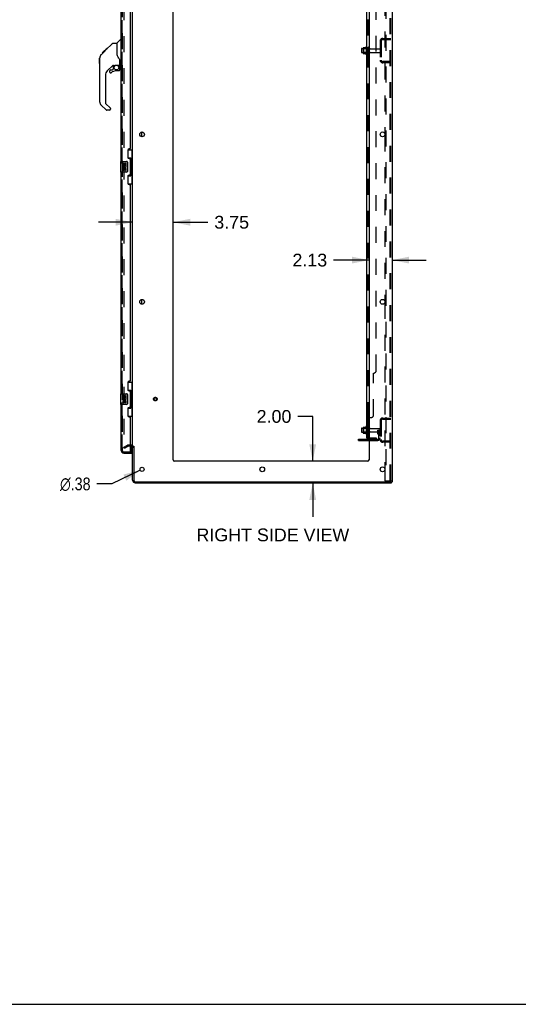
# Model space of a CAD drawing. Header units: inches. Extents: x 0 to 268, y 0 to 174.
# Tile 74 of 79: x 131 to 177, y 0 to 91. Entities that reach past the tile are written whole.
import ezdxf

# ---------------------------------------------------------------- set-up
doc = ezdxf.new("R2010")
doc.units = ezdxf.units.IN
doc.header["$LTSCALE"] = 14.749625
doc.header["$MEASUREMENT"] = 0
doc.linetypes.add('HIDDEN', pattern=[0.2, 0.1, -0.1])
doc.layers.get('0').update_dxf_attribs({"linetype": 'CONTINUOUS'})
for name, color, linetype in [('DEFAULT_2', 8, 'HIDDEN'), ('DIMENSIONS', 7, 'CONTINUOUS'), ('LEFTHAND_DOOR_ASSEMBLY', 7, 'CONTINUOUS'), ('RIGHTHAND_DOOR_ASSEMBLY', 7, 'CONTINUOUS'), ('SUBPANEL', 7, 'CONTINUOUS')]:
    doc.layers.add(name, color=color, linetype=linetype)
doc.styles.get("Standard").update_dxf_attribs({"font": 'arial.ttf'})
doc.styles.add('TEXTSTYLE_1', font='gdt', dxfattribs={"width": 0.8})
doc.dimstyles.new('DIMSTYLE_1', dxfattribs={"dimtxt": 1.183125, "dimasz": 1.5775, "dimexe": 0.09, "dimexo": 0.07, "dimgap": 0.0375, "dimtad": 0, "dimtih": 1, "dimtoh": 1, "dimzin": 4, "dimdsep": 46, "dimtxsty": 'Standard', "dimblk": '_FILLED', "dimblk1": '_FILLED', "dimblk2": '_FILLED', "dimcen": 0.09, "dimadec": 3, "dimazin": 1, "dimtfac": 1, "dimtdec": 3, "dimtofl": 0, "dimtmove": 0, "dimatfit": 3, "dimldrblk": '_FILLED', "dimfxl": 0, "dimtolj": 1, "dimtzin": 4, "dimarcsym": 0})
doc.dimstyles.new('DIMSTYLE_2', dxfattribs={"dimtxt": 1.183125, "dimasz": 1.5775, "dimexe": 0.09, "dimexo": 0.07, "dimgap": 0.09, "dimtad": 0, "dimtih": 1, "dimtoh": 1, "dimzin": 4, "dimdsep": 46, "dimtxsty": 'Standard', "dimblk": '_FILLED', "dimblk1": '_FILLED', "dimblk2": '_FILLED', "dimcen": 0.09, "dimadec": 3, "dimazin": 1, "dimtfac": 1, "dimtdec": 3, "dimtofl": 0, "dimtmove": 0, "dimatfit": 1, "dimldrblk": '_FILLED', "dimfxl": 0, "dimtolj": 1, "dimtzin": 4, "dimarcsym": 0})

# ---------------------------------------------------------------- blocks, each defined once
blk = doc.blocks.new('_FILLED')
at = {"color": 0, "linetype": 'ByBlock'}
blk.add_solid([(0, 0), (-1, 0.2), (-1, -0.2)], dxfattribs=at)
blk = doc.blocks.new('*D12')
at = {"layer": 'DIMENSIONS', "color": 2, "linetype": 'Continuous'}
for p, q in [((141.56, 72.375), (138.405, 72.375)), ((145.31, 72.375), (148.525, 72.375))]:
    blk.add_line(p, q, dxfattribs=at)
at = {"layer": 'DIMENSIONS', "color": 2, "linetype": 'Continuous', "xscale": 1.5775, "yscale": 1.5775, "zscale": 1.5775}
blk.add_blockref('_FILLED', (141.56, 72.375), dxfattribs=at)
at = {"layer": 'DIMENSIONS', "color": 2, "linetype": 'Continuous', "xscale": 1.5775, "yscale": 1.5775, "zscale": 1.5775, "rotation": 180}
blk.add_blockref('_FILLED', (145.31, 72.375), dxfattribs=at)
at = {"layer": 'DIMENSIONS', "color": 2, "linetype": 'Continuous', "insert": (149.117, 72.967), "char_height": 1.1831, "width": 3.21511, "attachment_point": 1, "line_spacing_factor": 0.9}
blk.add_mtext('3.75', dxfattribs=at)
blk = doc.blocks.new('*D13')
at = {"layer": 'DIMENSIONS', "color": 2, "linetype": 'Continuous'}
for p, q in [((163.435, 68.873), (160.156, 68.873)), ((165.56, 68.873), (168.715, 68.873))]:
    blk.add_line(p, q, dxfattribs=at)
at = {"layer": 'DIMENSIONS', "color": 2, "linetype": 'Continuous', "xscale": 1.5775, "yscale": 1.5775, "zscale": 1.5775}
blk.add_blockref('_FILLED', (163.435, 68.873), dxfattribs=at)
at = {"layer": 'DIMENSIONS', "color": 2, "linetype": 'Continuous', "xscale": 1.5775, "yscale": 1.5775, "zscale": 1.5775, "rotation": 180}
blk.add_blockref('_FILLED', (165.56, 68.873), dxfattribs=at)
at = {"layer": 'DIMENSIONS', "color": 2, "linetype": 'Continuous', "insert": (159.565, 69.464), "char_height": 1.1831, "width": 3.21511, "attachment_point": 3, "line_spacing_factor": 0.9}
blk.add_mtext('2.13', dxfattribs=at)
blk = doc.blocks.new('*D14')
at = {"layer": 'DIMENSIONS', "color": 2, "linetype": 'Continuous'}
for p, q in [((158.224, 54.404), (156.844, 54.404)), ((158.224, 50.258), (158.224, 54.404)), ((158.224, 48.258), (158.224, 45.103))]:
    blk.add_line(p, q, dxfattribs=at)
at = {"layer": 'DIMENSIONS', "color": 2, "linetype": 'Continuous', "xscale": 1.5775, "yscale": 1.5775, "zscale": 1.5775}
for p, rotation in [((158.224, 50.258), 270), ((158.224, 48.258), 90)]:
    blk.add_blockref('_FILLED', p, dxfattribs=dict(at, rotation=rotation))
at = {"layer": 'DIMENSIONS', "color": 2, "linetype": 'Continuous', "insert": (156.252, 54.996), "char_height": 1.1831, "width": 3.21511, "attachment_point": 3, "line_spacing_factor": 0.9}
blk.add_mtext('2.00', dxfattribs=at)
blk = doc.blocks.new('*D18')
at = {"layer": 'DIMENSIONS', "color": 2, "linetype": 'Continuous'}
for p, q in [((142.266, 49.427), (139.643, 48.158)), ((139.643, 48.158), (138.262, 48.158))]:
    blk.add_line(p, q, dxfattribs=at)
at = {"layer": 'DIMENSIONS', "color": 2, "linetype": 'Continuous', "xscale": 1.5775, "yscale": 1.5775, "zscale": 1.5775, "rotation": 25.813562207}
blk.add_blockref('_FILLED', (142.266, 49.427), dxfattribs=at)
at = {"layer": 'DIMENSIONS', "color": 2, "linetype": 'Continuous', "insert": (137.671, 48.749), "char_height": 1.18312, "width": 3.87338, "attachment_point": 3, "line_spacing_factor": 0.9, "style": 'TEXTSTYLE_1'}
blk.add_mtext('{\\fgdt;n}\\fArial;.38', dxfattribs=at)

msp = doc.modelspace()

# ---------------------------------------------------------------- linework, layer by layer
at = {"color": 3, "linetype": 'Continuous'}
for p, q in [((165.56, 128.154), (165.56, 48.362)), ((141.56, 51.706), (141.56, 124.81)), ((145.31, 50.383), (145.31, 124.758)), ((163.435, 124.758), (163.435, 50.383)), ((164.881, 80.606), (164.881, 80.411)), ((164.881, 65.106), (164.881, 64.911)), ((162.456, 52.29), (163.435, 52.29)), ((141.418, 51.654), (141.356, 51.654)), ((141.56, 48.505), (141.56, 51.654)), ((141.664, 51.666), (141.664, 48.505)), ((163.31, 50.258), (145.435, 50.258)), ((164.881, 49.606), (164.881, 49.411)), ((141.807, 48.362), (165.47, 48.362)), ((165.56, 48.362), (165.504, 48.362)), ((141.807, 48.258), (165.508, 48.258))]:
    msp.add_line(p, q, dxfattribs=at)
at = {"color": 7, "linetype": 'Continuous'}
for p, q in [((162.731, 88.416), (162.731, 88.101)), ((162.761, 88.446), (162.895, 88.446)), ((162.895, 88.514), (162.895, 88.003)), ((162.906, 88.536), (163.133, 88.536)), ((163.161, 88.614), (163.161, 87.903)), ((162.761, 88.071), (162.895, 88.071)), ((162.906, 87.981), (163.133, 87.981)), ((142.414, 80.291), (142.414, 80.726)), ((142.414, 64.791), (142.414, 65.226)), ((162.731, 53.291), (162.731, 52.976)), ((162.761, 53.321), (162.895, 53.321)), ((162.761, 52.946), (162.895, 52.946)), ((162.895, 53.389), (162.895, 52.878)), ((162.906, 53.411), (163.133, 53.411)), ((162.906, 52.856), (163.133, 52.856)), ((163.161, 53.489), (163.161, 52.778)), ((162.456, 52.186), (162.456, 52.29)), ((162.456, 52.186), (163.435, 52.186)), ((165.47, 48.362), (165.504, 48.362)), ((165.508, 48.362), (165.508, 48.258)), ((0, 0), (268.175, 0))]:
    msp.add_line(p, q, dxfattribs=at)
at = {"color": 3, "linetype": 'Continuous'}
for centre, radius in [((142.435, 80.508), 0.219), ((164.685, 80.508), 0.219), ((142.435, 65.008), 0.219), ((164.685, 65.008), 0.219), ((142.435, 49.508), 0.188), ((153.56, 49.508), 0.219), ((164.685, 49.508), 0.219)]:
    msp.add_circle(centre, radius, dxfattribs=at)
at = {"color": 7, "linetype": 'Continuous'}
for centre, radius, start, end in [((162.761, 88.416), 0.03, 90, 180.00001), ((163.036, 88.514), 0.141, 174.79195, 180), ((162.906, 88.526), 0.01, 90, 174.80617), ((163.115, 88.546), 0.01, 270, 336.03207), ((163.761, 88.258), 0.698, 149.33687, 156.03207), ((163.193, 88.593), 0.0384, 0, 145.55034), ((162.761, 88.101), 0.03, 179.99999, 270), ((163.036, 88.003), 0.141, 180, 185.20805), ((162.906, 87.991), 0.01, 185.19383, 270), ((163.115, 87.971), 0.01, 23.96793, 90), ((163.761, 88.258), 0.698, 203.96793, 210.66313), ((163.193, 87.924), 0.0384, 214.44966, 360), ((162.761, 53.291), 0.03, 90, 180.00001), ((162.761, 52.976), 0.03, 179.99999, 270), ((163.036, 53.389), 0.141, 174.79195, 180), ((163.036, 52.878), 0.141, 180, 185.20805), ((162.906, 53.401), 0.01, 90, 174.80617), ((162.906, 52.866), 0.01, 185.19383, 270), ((163.115, 53.421), 0.01, 270, 336.03207), ((163.115, 52.846), 0.01, 23.96793, 90), ((163.761, 53.133), 0.698, 149.33687, 156.03207), ((163.761, 53.133), 0.698, 203.96793, 210.66313), ((163.193, 53.468), 0.0384, 0, 145.55034), ((163.411, 53.391), 0.055, 64.09064, 180), ((163.411, 52.876), 0.055, 180, 295.90936), ((163.193, 52.799), 0.0384, 214.44966, 360), ((141.418, 51.512), 0.246, 35.32724, 51.92273)]:
    msp.add_arc(centre, radius, start, end, dxfattribs=at)
at = {"color": 3, "linetype": 'Continuous'}
for centre, radius, start, end in [((141.418, 51.512), 0.142, 0, 90), ((145.435, 50.383), 0.125, 180, 270), ((163.31, 50.383), 0.125, 270, 360), ((141.807, 48.505), 0.246, 180, 270), ((141.807, 48.505), 0.142, 180, 270)]:
    msp.add_arc(centre, radius, start, end, dxfattribs=at)
at = {"layer": 'DEFAULT_2', "color": 8, "linetype": 'HIDDEN'}
for p, q in [((164.985, 128.071), (164.985, 48.446)), ((165.383, 48.476), (165.383, 128.041)), ((165.456, 48.476), (165.456, 128.041)), ((140.748, 124.993), (140.748, 51.524)), ((164.881, 95.911), (164.881, 80.606)), ((164.703, 89.383), (165.456, 89.383)), ((164.784, 89.383), (164.784, 89.279)), ((162.915, 88.442), (162.895, 88.462)), ((162.895, 88.446), (163.356, 88.446)), ((163.211, 88.442), (162.915, 88.442)), ((162.915, 88.442), (162.915, 88.075)), ((163.211, 88.442), (163.231, 88.462)), ((163.211, 88.442), (163.211, 88.075)), ((163.231, 88.593), (163.231, 87.924)), ((163.356, 88.001), (163.356, 88.516)), ((163.466, 88.001), (163.466, 88.516)), ((163.529, 88.423), (164.426, 88.423)), ((164.456, 89.137), (164.456, 87.38)), ((164.56, 89.137), (164.56, 87.38)), ((164.703, 89.279), (165.456, 89.279)), ((162.915, 88.075), (162.895, 88.055)), ((162.895, 88.071), (163.356, 88.071)), ((163.211, 88.075), (162.915, 88.075)), ((163.211, 88.075), (163.231, 88.055)), ((163.529, 88.093), (164.426, 88.093)), ((165.456, 87.237), (164.703, 87.237)), ((165.456, 87.133), (164.703, 87.133)), ((164.784, 87.237), (164.784, 87.133)), ((164.881, 80.411), (164.881, 65.106)), ((164.881, 64.911), (164.881, 49.606)), ((164.456, 54.012), (164.456, 52.255)), ((164.56, 54.012), (164.56, 52.255)), ((164.703, 54.258), (165.456, 54.258)), ((164.703, 54.154), (165.456, 54.154)), ((164.784, 54.258), (164.784, 54.154)), ((162.915, 53.317), (162.895, 53.337)), ((162.895, 53.321), (163.356, 53.321)), ((162.915, 52.95), (162.895, 52.93)), ((162.895, 52.946), (163.356, 52.946)), ((163.211, 53.317), (162.915, 53.317)), ((162.915, 53.317), (162.915, 52.95)), ((163.211, 52.95), (162.915, 52.95)), ((163.211, 53.317), (163.231, 53.337)), ((163.211, 53.317), (163.211, 52.95)), ((163.211, 52.95), (163.231, 52.93)), ((163.231, 53.468), (163.231, 52.799)), ((163.356, 52.876), (163.356, 53.391)), ((163.466, 52.876), (163.466, 53.391)), ((163.529, 53.298), (164.426, 53.298)), ((163.529, 52.968), (164.426, 52.968)), ((164.262, 53.133), (164.352, 53.133)), ((164.262, 52.793), (164.262, 53.133)), ((164.366, 52.958), (164.262, 52.958)), ((164.352, 53.133), (164.456, 53.133)), ((164.352, 52.432), (164.352, 53.133)), ((164.366, 52.793), (164.366, 53.133)), ((164.456, 53.133), (164.417, 53.133)), ((162.703, 52.186), (162.703, 52.29)), ((162.959, 52.186), (162.959, 52.29)), ((163.435, 52.29), (164.21, 52.29)), ((163.435, 52.186), (164.21, 52.186)), ((164.284, 52.726), (164.333, 52.658)), ((164.368, 52.787), (164.417, 52.719)), ((165.456, 52.112), (164.703, 52.112)), ((165.456, 52.008), (164.703, 52.008)), ((164.784, 52.112), (164.784, 52.008)), ((140.748, 51.544), (141.087, 51.74)), ((140.8, 51.454), (140.748, 51.544)), ((140.8, 51.454), (141.139, 51.65)), ((141.418, 51.758), (141.156, 51.758)), ((141.356, 51.654), (141.156, 51.654)), ((164.881, 49.411), (164.881, 48.446)), ((164.881, 48.446), (165.361, 48.446)), ((165.361, 48.446), (165.435, 48.446))]:
    msp.add_line(p, q, dxfattribs=at)
for points in [[(140.748, 51.524), (140.748, 51.522), (140.748, 51.52), (140.749, 51.517), (140.749, 51.515), (140.75, 51.513)], [(140.765, 51.504), (140.763, 51.504), (140.761, 51.504), (140.759, 51.505), (140.758, 51.506), (140.756, 51.507), (140.754, 51.508), (140.753, 51.51), (140.751, 51.511), (140.75, 51.513)], [(140.773, 51.506), (140.771, 51.505), (140.769, 51.505), (140.767, 51.504), (140.765, 51.504), (140.765, 51.504)], [(165.383, 48.476), (165.382, 48.468), (165.38, 48.461), (165.376, 48.455), (165.372, 48.45), (165.367, 48.447), (165.361, 48.446)], [(165.456, 48.476), (165.455, 48.468), (165.453, 48.461), (165.45, 48.455), (165.446, 48.45), (165.441, 48.447), (165.435, 48.446)]]:
    msp.add_lwpolyline(points, dxfattribs=at)
for radius in [0.164, 0.124]:
    msp.add_circle((143.664, 56.008), radius, dxfattribs=at)
for centre, radius, start, end in [((164.703, 89.137), 0.246, 90, 180), ((163.411, 88.516), 0.055, 360, 180), ((163.529, 88.486), 0.0625, 180, 270), ((164.426, 88.393), 0.03, 360, 90), ((164.703, 89.137), 0.142, 90, 180), ((163.411, 88.001), 0.055, 180, 0), ((163.529, 88.031), 0.0625, 90, 180), ((164.426, 88.123), 0.03, 270, 0), ((164.703, 87.38), 0.246, 180, 270), ((164.703, 87.38), 0.142, 180, 270), ((164.703, 54.012), 0.246, 90, 180), ((164.703, 54.012), 0.142, 90, 180), ((163.411, 53.391), 0.055, 360, 64.09064), ((163.411, 52.876), 0.055, 295.90936, 0), ((163.529, 53.361), 0.0625, 180, 270), ((163.529, 52.906), 0.0625, 90, 180), ((164.426, 53.268), 0.03, 360, 90), ((164.426, 52.998), 0.03, 270, 0), ((164.21, 52.432), 0.246, 270, 360), ((164.21, 52.432), 0.142, 270, 360), ((164.376, 52.793), 0.114, 180, 215.75389), ((164.248, 52.598), 0.104, 0, 35.75389), ((164.376, 52.793), 0.01, 180, 215.75389), ((164.248, 52.598), 0.208, 0, 35.75389), ((164.703, 52.255), 0.246, 180, 270), ((164.703, 52.255), 0.142, 180, 270), ((141.156, 51.621), 0.137, 90, 120), ((141.156, 51.621), 0.033, 90, 120), ((141.418, 51.512), 0.246, 51.92273, 90), ((141.418, 51.512), 0.246, 0, 35.32724)]:
    msp.add_arc(centre, radius, start, end, dxfattribs=at)
at = {"layer": 'LEFTHAND_DOOR_ASSEMBLY', "color": 8, "linetype": 'HIDDEN'}
for p, q in [((140.606, 51.255), (140.606, 125.262)), ((140.749, 51.112), (141.461, 51.112))]:
    msp.add_line(p, q, dxfattribs=at)
msp.add_arc((140.749, 51.255), 0.142, 180, 270, dxfattribs=at)
at = {"layer": 'RIGHTHAND_DOOR_ASSEMBLY', "color": 8, "linetype": 'HIDDEN'}
for p, q in [((140.606, 125.262), (140.606, 51.255)), ((140.749, 51.112), (141.336, 51.112))]:
    msp.add_line(p, q, dxfattribs=at)
at = {"layer": 'RIGHTHAND_DOOR_ASSEMBLY', "color": 3, "linetype": 'Continuous'}
for p, q in [((140.502, 78.008), (140.502, 98.508)), ((141.356, 79.216), (141.356, 97.301)), ((141.106, 79.026), (141.106, 78.406)), ((141.296, 79.156), (141.236, 79.156)), ((141.236, 78.276), (141.296, 78.276)), ((141.356, 76.801), (141.356, 78.216)), ((140.502, 56.508), (140.502, 77.008)), ((141.106, 76.611), (141.106, 75.991)), ((141.296, 76.741), (141.236, 76.741)), ((141.236, 75.861), (141.296, 75.861)), ((141.356, 57.716), (141.356, 75.801)), ((141.106, 57.526), (141.106, 56.906)), ((141.296, 57.656), (141.236, 57.656)), ((141.236, 56.776), (141.296, 56.776)), ((141.356, 55.301), (141.356, 56.716)), ((140.502, 51.255), (140.502, 55.508)), ((141.106, 55.111), (141.106, 54.491)), ((141.296, 55.241), (141.236, 55.241)), ((141.236, 54.361), (141.296, 54.361)), ((141.356, 51.132), (141.356, 54.301)), ((140.749, 51.008), (141.481, 51.008))]:
    msp.add_line(p, q, dxfattribs=at)
at = {"layer": 'RIGHTHAND_DOOR_ASSEMBLY', "color": 7, "linetype": 'Continuous'}
for p, q in [((138.755, 88.054), (139.168, 88.468)), ((139.067, 88.3), (139.692, 88.924)), ((139.168, 88.468), (139.169, 88.468)), ((139.235, 88.468), (139.168, 88.468)), ((139.169, 88.468), (139.236, 88.468)), ((139.17, 88.47), (139.237, 88.47)), ((139.747, 88.947), (140.108, 88.947)), ((140.108, 88.947), (140.108, 87.843)), ((140.114, 88.953), (140.412, 89.251)), ((140.502, 89.262), (140.44, 89.262)), ((138.514, 87.552), (138.534, 87.572)), ((138.514, 87.076), (138.514, 87.552)), ((138.534, 83.5), (138.534, 87.603)), ((138.649, 87.881), (138.927, 88.159)), ((138.755, 88.054), (138.822, 88.054)), ((138.758, 88.057), (138.825, 88.057)), ((138.826, 88.058), (138.759, 88.058)), ((138.907, 88.14), (138.84, 88.14)), ((138.993, 88.226), (138.926, 88.226)), ((138.927, 88.159), (139.06, 88.293)), ((138.954, 88.186), (138.927, 88.159)), ((138.988, 88.221), (138.954, 88.186)), ((139.031, 88.264), (138.988, 88.221)), ((139.075, 88.308), (139.009, 88.308)), ((139.067, 88.3), (139.031, 88.264)), ((139.152, 88.384), (139.085, 88.384)), ((140.128, 87.852), (140.108, 87.905)), ((140.156, 87.786), (140.128, 87.852)), ((138.514, 87.076), (138.534, 87.056)), ((139.72, 86.886), (139.218, 86.384)), ((139.754, 86.876), (139.754, 86.549)), ((139.796, 86.88), (139.884, 86.88)), ((140.069, 86.922), (140.364, 86.922)), ((140.247, 86.922), (140.326, 86.842)), ((140.319, 86.835), (140.312, 86.828)), ((140.364, 86.703), (140.384, 86.703)), ((140.384, 86.92), (140.384, 87.327)), ((140.384, 86.465), (140.384, 86.703)), ((140.423, 86.88), (140.502, 86.88)), ((139.045, 85.967), (139.045, 83.415)), ((139.439, 86.387), (139.439, 86.267)), ((139.518, 86.465), (139.67, 86.465)), ((139.679, 86.469), (139.751, 86.541)), ((140.305, 86.387), (140.069, 86.387)), ((139.101, 82.77), (138.649, 83.222)), ((139.068, 83.359), (139.504, 82.924)), ((139.439, 82.747), (139.157, 82.747)), ((139.518, 82.89), (139.518, 82.825)), ((141.12, 79.083), (141.56, 79.083)), ((141.156, 78.303), (141.156, 79.083)), ((141.521, 78.058), (141.521, 79.083)), ((140.442, 77.993), (140.442, 77.023)), ((140.457, 78.008), (140.997, 78.008)), ((140.708, 77.854), (140.645, 77.854)), ((140.645, 77.854), (140.645, 77.624)), ((140.645, 77.624), (140.907, 77.624)), ((140.716, 77.588), (140.658, 77.613)), ((140.708, 77.687), (140.708, 77.854)), ((140.771, 77.687), (140.708, 77.687)), ((140.831, 77.823), (140.771, 77.823)), ((140.771, 77.823), (140.771, 77.687)), ((140.831, 77.687), (140.831, 77.823)), ((140.897, 77.687), (140.831, 77.687)), ((140.907, 77.624), (140.879, 77.605)), ((140.959, 77.854), (140.897, 77.854)), ((140.897, 77.854), (140.897, 77.687)), ((140.941, 77.624), (140.959, 77.624)), ((140.959, 77.624), (140.959, 77.854)), ((141.097, 77.908), (141.097, 77.108)), ((141.156, 78.348), (141.383, 78.348)), ((141.383, 76.668), (141.383, 78.348)), ((141.42, 78.109), (141.42, 78.089)), ((141.543, 78.058), (141.42, 78.058)), ((141.42, 78.058), (141.42, 76.958)), ((141.543, 76.958), (141.543, 78.058)), ((140.997, 77.008), (140.457, 77.008)), ((140.708, 77.393), (140.645, 77.393)), ((140.645, 77.393), (140.645, 77.257)), ((140.708, 77.257), (140.708, 77.393)), ((140.771, 77.299), (140.771, 77.257)), ((140.831, 77.236), (140.831, 77.305)), ((140.897, 77.299), (140.897, 77.163)), ((140.897, 77.163), (140.959, 77.163)), ((140.959, 77.163), (140.959, 77.299)), ((141.156, 75.933), (141.156, 76.713)), ((141.156, 76.668), (141.383, 76.668)), ((141.543, 76.958), (141.42, 76.958)), ((141.42, 76.928), (141.42, 76.908)), ((141.521, 75.933), (141.521, 76.958)), ((141.12, 75.933), (141.56, 75.933)), ((141.12, 57.583), (141.56, 57.583)), ((141.156, 56.803), (141.156, 57.583)), ((141.521, 56.558), (141.521, 57.583)), ((140.457, 56.508), (140.997, 56.508)), ((141.156, 56.848), (141.383, 56.848)), ((141.383, 55.168), (141.383, 56.848)), ((141.42, 56.609), (141.42, 56.589)), ((141.543, 56.558), (141.42, 56.558)), ((141.42, 56.558), (141.42, 55.458)), ((141.543, 55.458), (141.543, 56.558)), ((140.442, 56.493), (140.442, 55.523)), ((140.708, 56.354), (140.645, 56.354)), ((140.645, 56.354), (140.645, 56.124)), ((140.645, 56.124), (140.907, 56.124)), ((140.708, 55.893), (140.645, 55.893)), ((140.645, 55.893), (140.645, 55.757)), ((140.716, 56.088), (140.658, 56.113)), ((140.708, 56.187), (140.708, 56.354)), ((140.771, 56.187), (140.708, 56.187)), ((140.708, 55.757), (140.708, 55.893)), ((140.831, 56.323), (140.771, 56.323)), ((140.771, 56.323), (140.771, 56.187)), ((140.771, 55.799), (140.771, 55.757)), ((140.831, 56.187), (140.831, 56.323)), ((140.897, 56.187), (140.831, 56.187)), ((140.831, 55.736), (140.831, 55.805)), ((140.907, 56.124), (140.879, 56.105)), ((140.959, 56.354), (140.897, 56.354)), ((140.897, 56.354), (140.897, 56.187)), ((140.897, 55.799), (140.897, 55.663)), ((140.897, 55.663), (140.959, 55.663)), ((140.941, 56.124), (140.959, 56.124)), ((140.959, 56.124), (140.959, 56.354)), ((140.959, 55.663), (140.959, 55.799)), ((141.097, 56.408), (141.097, 55.608)), ((140.997, 55.508), (140.457, 55.508)), ((141.156, 54.433), (141.156, 55.213)), ((141.156, 55.168), (141.383, 55.168)), ((141.543, 55.458), (141.42, 55.458)), ((141.42, 55.428), (141.42, 55.408)), ((141.521, 54.433), (141.521, 55.458)), ((141.12, 54.433), (141.56, 54.433)), ((141.336, 51.112), (141.481, 51.112)), ((141.481, 51.132), (141.481, 51.639)), ((141.481, 51.112), (141.481, 51.008))]:
    msp.add_line(p, q, dxfattribs=at)
for points in [[(139.692, 88.924), (139.699, 88.931), (139.708, 88.937), (139.717, 88.941), (139.727, 88.945), (139.737, 88.947), (139.747, 88.947)], [(138.649, 87.881), (138.629, 87.859), (138.603, 87.827), (138.582, 87.791), (138.564, 87.754), (138.55, 87.715), (138.54, 87.675), (138.535, 87.634), (138.534, 87.603)], [(140.331, 87.497), (140.28, 87.571), (140.231, 87.648), (140.19, 87.719), (140.156, 87.786)], [(140.384, 87.327), (140.383, 87.35), (140.378, 87.384), (140.37, 87.418), (140.357, 87.451), (140.342, 87.48), (140.331, 87.497)], [(139.884, 86.88), (139.885, 86.881), (139.893, 86.881), (139.902, 86.883), (139.912, 86.886), (139.923, 86.891), (139.937, 86.895), (139.952, 86.901), (139.968, 86.906), (139.985, 86.911), (140.004, 86.915), (140.023, 86.918), (140.042, 86.921), (140.061, 86.922), (140.069, 86.922)], [(140.364, 86.703), (140.363, 86.717), (140.362, 86.731), (140.359, 86.744), (140.355, 86.758), (140.35, 86.771), (140.345, 86.783), (140.338, 86.795), (140.33, 86.807), (140.322, 86.818), (140.312, 86.828)], [(140.326, 86.842), (140.326, 86.842), (140.326, 86.841), (140.325, 86.841), (140.324, 86.84), (140.322, 86.838), (140.319, 86.835)], [(141.09, 77.945), (141.092, 77.939), (141.094, 77.933), (141.095, 77.927), (141.096, 77.921), (141.097, 77.915), (141.097, 77.908)], [(141.347, 78.247), (141.349, 78.251), (141.355, 78.259), (141.36, 78.267), (141.364, 78.275), (141.368, 78.282), (141.371, 78.288), (141.374, 78.294), (141.377, 78.299), (141.379, 78.305), (141.38, 78.309), (141.382, 78.314), (141.382, 78.318), (141.383, 78.321), (141.383, 78.325)], [(141.097, 77.108), (141.097, 77.102), (141.096, 77.096), (141.095, 77.09), (141.094, 77.084), (141.092, 77.078), (141.09, 77.072)], [(141.383, 76.692), (141.383, 76.696), (141.382, 76.699), (141.382, 76.703), (141.38, 76.708), (141.379, 76.712), (141.377, 76.717), (141.374, 76.723), (141.371, 76.729), (141.368, 76.735), (141.364, 76.742), (141.36, 76.75), (141.355, 76.758), (141.349, 76.766), (141.347, 76.769)], [(141.347, 56.747), (141.349, 56.751), (141.355, 56.759), (141.36, 56.767), (141.364, 56.775), (141.368, 56.782), (141.371, 56.788), (141.374, 56.794), (141.377, 56.799), (141.379, 56.805), (141.38, 56.809), (141.382, 56.814), (141.382, 56.818), (141.383, 56.821), (141.383, 56.825)], [(141.09, 56.445), (141.092, 56.439), (141.094, 56.433), (141.095, 56.427), (141.096, 56.421), (141.097, 56.415), (141.097, 56.408)], [(141.097, 55.608), (141.097, 55.602), (141.096, 55.596), (141.095, 55.59), (141.094, 55.584), (141.092, 55.578), (141.09, 55.572)], [(141.383, 55.192), (141.383, 55.196), (141.382, 55.199), (141.382, 55.203), (141.38, 55.208), (141.379, 55.212), (141.377, 55.217), (141.374, 55.223), (141.371, 55.229), (141.368, 55.235), (141.364, 55.242), (141.36, 55.25), (141.355, 55.258), (141.349, 55.266), (141.347, 55.269)]]:
    msp.add_lwpolyline(points, dxfattribs=at)
msp.add_circle((140.069, 86.682), 0.217, dxfattribs=at)
for centre, radius, start, end in [((140.128, 88.939), 0.0197, 135, 180), ((140.44, 89.223), 0.0394, 90, 135), ((138.967, 87.587), 0.433, 137.27268, 137.76144), ((139.796, 86.684), 0.197, 90, 135), ((140.187, 86.703), 0.197, 0, 45), ((140.364, 86.942), 0.0197, 270, 360), ((140.423, 86.92), 0.0394, 180, 270), ((139.636, 85.967), 0.591, 135, 180), ((139.518, 86.387), 0.0787, 90, 180), ((139.518, 86.267), 0.0787, 180, 309.5212), ((140.069, 85.599), 0.787, 90, 129.5212), ((139.67, 86.477), 0.0118, 270, 315), ((139.742, 86.549), 0.0118, 315, 360), ((140.305, 86.465), 0.0787, 270, 360), ((138.927, 83.5), 0.394, 180, 225), ((139.124, 83.415), 0.0787, 180, 225), ((139.471, 82.89), 0.0472, 0, 45), ((139.157, 82.825), 0.0787, 225, 270), ((139.439, 82.825), 0.0787, 270, 360), ((140.457, 77.993), 0.015, 90, 180), ((140.802, 77.55), 0.157, 156.59665, 341.87913), ((140.802, 77.55), 0.0943, 156.59665, 35.11217), ((140.802, 77.55), 0.157, 25.73705, 27.8532), ((140.806, 77.551), 0.154, 341.41988, 26.19629), ((140.997, 77.908), 0.1, 21.20502, 90), ((140.457, 77.023), 0.015, 180, 270), ((140.739, 77.257), 0.0943, 180, 248.67039), ((140.739, 77.257), 0.0943, 248.69989, 347.43379), ((140.739, 77.257), 0.0314, 180, 0.04847), ((140.865, 77.299), 0.0943, 0, 180), ((140.866, 77.294), 0.0362, 83.42855, 161.76278), ((140.865, 77.299), 0.0314, 0, 81.22946), ((140.997, 77.108), 0.1, 270, 338.79459), ((140.457, 56.493), 0.015, 90, 180), ((140.997, 56.408), 0.1, 21.20502, 90), ((140.802, 56.05), 0.157, 156.59665, 341.87913), ((140.739, 55.757), 0.0943, 180, 248.67039), ((140.739, 55.757), 0.0943, 248.69989, 347.43379), ((140.802, 56.05), 0.0943, 156.59665, 35.11217), ((140.739, 55.757), 0.0314, 180, 0.04847), ((140.865, 55.799), 0.0943, 0, 180), ((140.866, 55.794), 0.0362, 83.42855, 161.76278), ((140.865, 55.799), 0.0314, 0, 81.22946), ((140.802, 56.05), 0.157, 25.73705, 27.8532), ((140.806, 56.051), 0.154, 341.41988, 26.19629), ((140.457, 55.523), 0.015, 180, 270), ((140.997, 55.608), 0.1, 270, 338.79459), ((141.461, 51.132), 0.02, 270, 360)]:
    msp.add_arc(centre, radius, start, end, dxfattribs=at)
at = {"layer": 'RIGHTHAND_DOOR_ASSEMBLY', "color": 3, "linetype": 'Continuous'}
for centre, radius, start, end in [((141.236, 79.026), 0.13, 90, 180), ((141.236, 78.406), 0.13, 180, 270), ((141.296, 79.216), 0.06, 270, 360), ((141.296, 78.216), 0.06, 0, 90), ((141.236, 76.611), 0.13, 90, 180), ((141.296, 76.801), 0.06, 270, 360), ((141.236, 75.991), 0.13, 180, 270), ((141.296, 75.801), 0.06, 0, 90), ((141.236, 57.526), 0.13, 90, 180), ((141.296, 57.716), 0.06, 270, 360), ((141.236, 56.906), 0.13, 180, 270), ((141.296, 56.716), 0.06, 0, 90), ((141.236, 55.111), 0.13, 90, 180), ((141.296, 55.301), 0.06, 270, 360), ((141.236, 54.491), 0.13, 180, 270), ((141.296, 54.301), 0.06, 0, 90), ((140.749, 51.255), 0.246, 180, 270), ((141.336, 51.132), 0.02, 270, 360)]:
    msp.add_arc(centre, radius, start, end, dxfattribs=at)
at = {"layer": 'RIGHTHAND_DOOR_ASSEMBLY', "color": 8, "linetype": 'HIDDEN'}
msp.add_arc((140.749, 51.255), 0.142, 180, 270, dxfattribs=at)
at = {"layer": 'RIGHTHAND_DOOR_ASSEMBLY', "color": 7, "linetype": 'Continuous'}
for centre, start_param, end_param in [((141.316, 78.099), -1.51401, -0.699287), ((141.316, 78.099), -2.442306, -1.627583), ((141.316, 76.918), -1.51401, -0.699287), ((141.316, 76.918), -2.442306, -1.627583), ((141.316, 56.599), -1.51401, -0.699287), ((141.316, 56.599), -2.442306, -1.627583), ((141.316, 55.418), -1.51401, -0.699287), ((141.316, 55.418), -2.442306, -1.627583)]:
    msp.add_ellipse(centre, major_axis=(0, 0.18), ratio=0.579493, start_param=start_param, end_param=end_param, dxfattribs=at)
at = {"layer": 'SUBPANEL', "color": 3, "linetype": 'Continuous'}
for p, q in [((163.231, 52.415), (163.231, 124.102)), ((163.435, 54.29), (163.285, 54.29))]:
    msp.add_line(p, q, dxfattribs=at)
at = {"layer": 'SUBPANEL', "color": 8, "linetype": 'HIDDEN'}
for p, q in [((163.356, 54.254), (163.356, 122.263)), ((164.106, 58.665), (164.106, 117.852)), ((163.356, 88.508), (163.231, 88.508)), ((163.356, 88.008), (163.231, 88.008)), ((163.856, 54.54), (163.856, 58.415)), ((163.356, 53.893), (163.231, 53.893)), ((163.283, 54.288), (163.28, 54.286)), ((163.356, 54.256), (163.356, 54.254)), ((163.435, 54.29), (163.606, 54.29)), ((163.356, 53.612), (163.231, 53.612)), ((163.356, 53.383), (163.231, 53.383)), ((163.356, 52.883), (163.231, 52.883)), ((163.332, 52.415), (163.382, 52.456)), ((163.356, 52.417), (163.356, 52.415)), ((163.468, 52.415), (164.106, 52.415)), ((164.106, 52.29), (163.468, 52.29)), ((163.856, 52.415), (163.856, 52.29)), ((164.106, 52.415), (164.106, 52.29))]:
    msp.add_line(p, q, dxfattribs=at)
at = {"layer": 'SUBPANEL', "color": 7, "linetype": 'Continuous'}
for p, q in [((163.356, 54.254), (163.231, 54.254)), ((163.356, 52.415), (163.356, 54.254)), ((163.356, 52.415), (163.231, 52.415)), ((163.285, 52.376), (163.332, 52.415))]:
    msp.add_line(p, q, dxfattribs=at)
at = {"layer": 'SUBPANEL', "color": 3, "linetype": 'Continuous'}
for points in [[(163.266, 54.279), (163.258, 54.276), (163.254, 54.274), (163.25, 54.273), (163.247, 54.271), (163.244, 54.269), (163.241, 54.267), (163.238, 54.265), (163.235, 54.263), (163.234, 54.261), (163.232, 54.259), (163.232, 54.258), (163.231, 54.256), (163.231, 54.254)], [(163.285, 54.29), (163.283, 54.288), (163.28, 54.286), (163.277, 54.284), (163.273, 54.283), (163.27, 54.281), (163.266, 54.279)], [(163.254, 52.394), (163.25, 52.396), (163.247, 52.398), (163.244, 52.399), (163.241, 52.401), (163.238, 52.403), (163.235, 52.405), (163.234, 52.407), (163.232, 52.409), (163.232, 52.411), (163.231, 52.413), (163.231, 52.415)], [(163.285, 52.376), (163.283, 52.379), (163.28, 52.381), (163.277, 52.383), (163.273, 52.385), (163.27, 52.387), (163.266, 52.389), (163.262, 52.391), (163.254, 52.394)]]:
    msp.add_lwpolyline(points, dxfattribs=at)
at = {"layer": 'SUBPANEL', "color": 8, "linetype": 'HIDDEN'}
for points in [[(163.238, 54.265), (163.235, 54.263), (163.234, 54.261), (163.232, 54.259), (163.232, 54.258), (163.231, 54.256), (163.231, 54.254)], [(163.362, 54.264), (163.36, 54.262), (163.359, 54.261), (163.358, 54.259), (163.357, 54.258), (163.356, 54.256)], [(163.38, 54.279), (163.379, 54.277), (163.378, 54.276), (163.376, 54.274), (163.374, 54.273)], [(163.382, 54.284), (163.382, 54.282), (163.381, 54.281), (163.38, 54.279)], [(163.382, 54.29), (163.382, 54.288), (163.382, 54.286)], [(163.297, 52.415), (163.297, 52.415), (163.296, 52.415)], [(163.296, 52.415), (163.296, 52.415), (163.297, 52.415), (163.297, 52.415), (163.298, 52.415), (163.298, 52.415), (163.299, 52.415), (163.299, 52.415)], [(163.36, 52.438), (163.36, 52.438), (163.36, 52.438), (163.36, 52.438), (163.36, 52.437), (163.36, 52.437), (163.359, 52.437), (163.359, 52.437), (163.358, 52.436), (163.358, 52.436), (163.357, 52.436), (163.356, 52.435), (163.356, 52.435), (163.355, 52.435), (163.354, 52.434), (163.354, 52.434), (163.353, 52.434), (163.352, 52.433), (163.352, 52.433), (163.351, 52.432), (163.35, 52.432), (163.349, 52.432), (163.349, 52.431), (163.348, 52.431), (163.347, 52.431), (163.346, 52.43), (163.345, 52.43), (163.345, 52.429), (163.344, 52.429), (163.343, 52.429), (163.342, 52.428), (163.341, 52.428), (163.34, 52.427), (163.339, 52.427), (163.338, 52.427), (163.337, 52.426), (163.336, 52.426), (163.335, 52.425), (163.334, 52.425), (163.333, 52.425), (163.332, 52.424), (163.331, 52.424), (163.33, 52.424), (163.329, 52.423), (163.328, 52.423), (163.327, 52.422), (163.326, 52.422), (163.325, 52.422), (163.324, 52.421), (163.323, 52.421), (163.322, 52.421), (163.321, 52.42), (163.32, 52.42), (163.319, 52.42), (163.318, 52.419), (163.317, 52.419), (163.316, 52.419), (163.315, 52.419), (163.314, 52.418), (163.313, 52.418), (163.312, 52.418), (163.311, 52.417), (163.31, 52.417), (163.309, 52.417), (163.308, 52.417), (163.307, 52.417), (163.307, 52.416), (163.306, 52.416), (163.305, 52.416), (163.304, 52.416), (163.303, 52.416), (163.302, 52.415), (163.301, 52.415), (163.301, 52.415), (163.3, 52.415), (163.299, 52.415), (163.298, 52.415), (163.298, 52.415), (163.297, 52.415), (163.297, 52.415), (163.297, 52.415)], [(163.356, 52.435), (163.357, 52.435), (163.357, 52.436), (163.358, 52.436), (163.358, 52.436), (163.359, 52.437), (163.359, 52.437), (163.36, 52.437), (163.36, 52.437), (163.36, 52.438), (163.36, 52.438)]]:
    msp.add_lwpolyline(points, dxfattribs=at)
at = {"layer": 'SUBPANEL', "color": 7, "linetype": 'Continuous'}
for points in [[(163.37, 54.27), (163.366, 54.267), (163.364, 54.265), (163.362, 54.264), (163.36, 54.262), (163.359, 54.261), (163.358, 54.259), (163.357, 54.258), (163.356, 54.256), (163.356, 54.254)], [(163.382, 54.29), (163.382, 54.288), (163.382, 54.286), (163.382, 54.284), (163.382, 54.282), (163.381, 54.281), (163.38, 54.279), (163.379, 54.277), (163.378, 54.276), (163.376, 54.274), (163.374, 54.273), (163.372, 54.271), (163.37, 54.27)], [(163.36, 52.426), (163.359, 52.423), (163.358, 52.421), (163.357, 52.419), (163.356, 52.417)], [(163.374, 52.442), (163.37, 52.438), (163.368, 52.436), (163.366, 52.433), (163.364, 52.431), (163.362, 52.428), (163.36, 52.426)], [(163.382, 52.456), (163.382, 52.455), (163.382, 52.454), (163.382, 52.453), (163.382, 52.452), (163.381, 52.451), (163.38, 52.449), (163.379, 52.448), (163.378, 52.446), (163.376, 52.444), (163.374, 52.442)]]:
    msp.add_lwpolyline(points, dxfattribs=at)
at = {"layer": 'SUBPANEL', "color": 8, "linetype": 'HIDDEN'}
for centre, radius, start, end in [((163.856, 58.665), 0.25, 270, 360), ((163.606, 54.54), 0.25, 270, 360), ((163.468, 52.527), 0.237, 180, 219.43415), ((163.468, 52.527), 0.112, 252.8585, 270), ((163.468, 52.527), 0.237, 261.99458, 270)]:
    msp.add_arc(centre, radius, start, end, dxfattribs=at)
at = {"layer": 'SUBPANEL', "color": 3, "linetype": 'Continuous'}
msp.add_arc((163.468, 52.527), 0.237, 219.43415, 261.99458, dxfattribs=at)
at = {"layer": 'SUBPANEL', "color": 7, "linetype": 'Continuous'}
msp.add_arc((163.468, 52.527), 0.112, 180, 252.8585, dxfattribs=at)

# ---------------------------------------------------------------- texts
at = {"layer": 'DIMENSIONS', "color": 2, "linetype": 'Continuous', "insert": (154.535, 44.03), "char_height": 1.18312, "width": 14.10954, "attachment_point": 2, "line_spacing_factor": 0.9}
msp.add_mtext('RIGHT SIDE VIEW', dxfattribs=at)

# ---------------------------------------------------------------- dimensions: what is measured, and where the dimension line sits
at = {"layer": 'DIMENSIONS', "color": 2, "linetype": 'Continuous'}
for base, p1, p2, picture, middle in [((145.31, 72.375), (141.56, 51.706), (145.31, 50.383), '*D12', (150.727, 72.369)), ((165.56010853, 68.872901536), (163.43510853, 50.383443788), (165.56010853, 48.362443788), '*D13', (157.942258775, 68.86630361))]:
    dim = msp.add_linear_dim(base=base, p1=p1, p2=p2, dimstyle='DIMSTYLE_1', dxfattribs=at)
    dim.commit()
    dim.dimension.update_dxf_attribs({"geometry": picture, "text_midpoint": middle, "dimtype": 160})
dim = msp.add_linear_dim(base=(158.224, 48.258), p1=(145.435, 50.258), p2=(141.807, 48.258), angle=270, dimstyle='DIMSTYLE_1', dxfattribs=at)
dim.commit()
dim.dimension.update_dxf_attribs({"geometry": '*D14', "text_midpoint": (154.63, 54.398), "dimtype": 160})
dim = msp.add_diameter_dim_2p(p1=(142.266, 49.427), p2=(142.604, 49.59), text='%%c<>', dimstyle='DIMSTYLE_2', override={"dimpost": '<>'}, dxfattribs=at)
dim.commit()
dim.dimension.update_dxf_attribs({"geometry": '*D18', "text_midpoint": (135.734, 48.158), "dimtype": 163})

doc.saveas('drawing.dxf')
